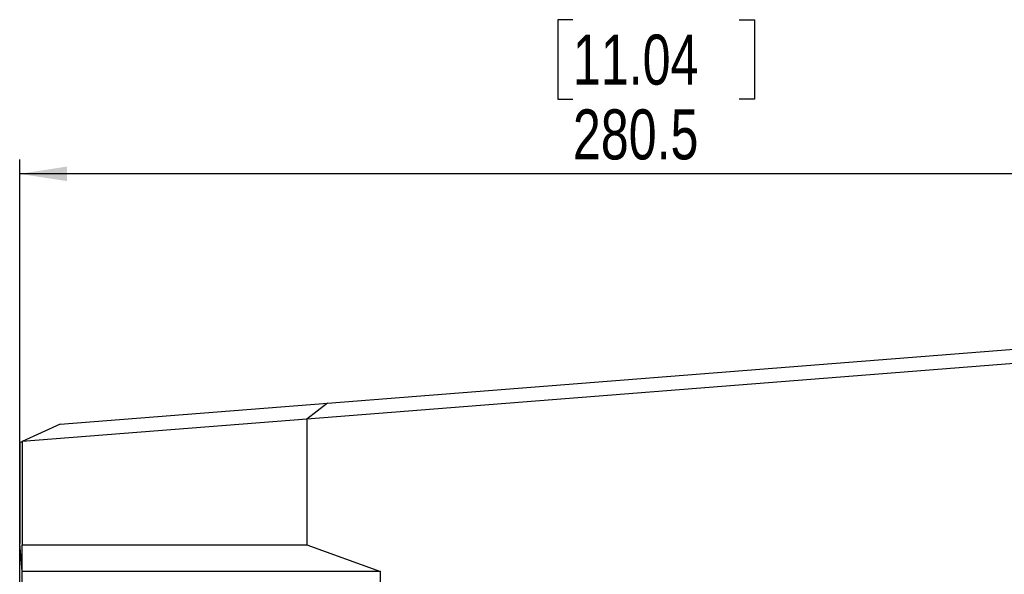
# Model space of a CAD drawing. Header units: millimetres. Extents: x 0 to 841, y 0 to 594.
# Tile 9 of 22: x 83 to 152, y 363 to 402. Entities that reach past the tile are written whole.
import ezdxf

# ---------------------------------------------------------------- set-up
doc = ezdxf.new("R2010")
doc.units = ezdxf.units.MM
doc.layers.add('SLD-0_0', color=7, linetype='Continuous')
doc.styles.add('SLDTEXTSTYLE0', font='TXT', dxfattribs={"width": 0.75})
doc.dimstyles.new('SLDDIMSTYLE0', dxfattribs={"dimtxt": 3.5, "dimasz": 3.302, "dimexe": 0, "dimexo": 0.0625, "dimgap": 0.875, "dimtad": 0, "dimtih": 1, "dimtoh": 1, "dimdec": 1, "dimlfac": 3, "dimrnd": 1e-09, "dimzin": 12, "dimdsep": 46, "dimtxsty": 'SLDTEXTSTYLE0', "dimsah": 1, "dimcen": 0.09, "dimadec": 0, "dimazin": 3, "dimtfac": 1, "dimtdec": 1, "dimtofl": 0, "dimtmove": 0, "dimatfit": 3, "dimfxl": 1, "dimfrac": 2, "dimtolj": 1, "dimtzin": 12, "dimarcsym": 0})

# ---------------------------------------------------------------- blocks, each defined once
blk = doc.blocks.new('_D_3')
at = {"layer": 'SLD-0_0', "transparency": 16777216}
for p, q in [((121.398, 402.285), (120.332, 402.285)), ((120.332, 402.285), (120.332, 396.729)), ((133.036, 402.285), (134.102, 402.285)), ((134.102, 402.285), (134.102, 396.729)), ((120.332, 396.729), (121.398, 396.729)), ((134.102, 396.729), (133.036, 396.729)), ((82.686, 240.778), (82.686, 392.492)), ((176.192, 233.484), (176.192, 392.492)), ((176.192, 391.492), (82.686, 391.492))]:
    blk.add_line(p, q, dxfattribs=at)
for points in [[(82.686, 391.492), (85.988, 390.984), (85.988, 392)], [(176.192, 391.492), (172.89, 392), (172.89, 390.984)]]:
    blk.add_solid(points, dxfattribs=at)
at = {"layer": 'SLD-0_0', "transparency": 16777216, "char_height": 3.5, "attachment_point": 1, "style": 'SLDTEXTSTYLE0'}
for s, insert in [('11.04', (121.398, 401.24)), ('280.5', (121.398, 396.004))]:
    blk.add_mtext(s, dxfattribs=dict(at, insert=insert))

msp = doc.modelspace()

# ---------------------------------------------------------------- linework, layer by layer
at = {"color": 7, "linetype": 'Continuous', "lineweight": 25}
for p, q in [((104.233408, 375.437032), (163.929209, 380.135193)), ((164.572497, 379.182748), (102.777465, 374.319373)), ((85.516783, 373.964002), (104.233408, 375.437032)), ((104.233408, 375.437032), (102.773404, 374.321109)), ((102.773404, 374.321109), (82.858337, 372.753759)), ((102.777465, 374.319373), (102.773404, 374.321109)), ((102.777465, 374.319373), (102.777465, 365.525941)), ((85.516783, 373.964002), (82.858337, 372.754777)), ((82.686399, 372.67657), (82.858337, 372.754777)), ((82.858337, 372.753759), (82.858337, 372.754777)), ((82.858337, 372.753759), (82.858337, 365.525941)), ((82.686203, 372.674764), (82.686399, 372.67657)), ((82.686203, 372.674764), (82.686203, 365.607074)), ((82.858337, 363.660711), (82.686203, 365.607074)), ((82.858337, 363.660711), (82.858337, 365.525941)), ((82.858337, 365.525941), (102.777465, 365.525941)), ((102.777465, 365.525941), (107.945352, 363.660711)), ((107.945352, 363.660711), (82.858337, 363.660711)), ((82.858337, 241.724505), (82.858337, 363.660711)), ((107.945352, 241.724505), (107.945352, 363.660711))]:
    msp.add_line(p, q, dxfattribs=at)

# ---------------------------------------------------------------- dimensions: what is measured, and where the dimension line sits
at = {"layer": 'SLD-0_0'}
dim = msp.add_linear_dim(base=(82.686203, 397.243989), p1=(176.19167, 232.483667), p2=(82.686203, 239.778142), dimstyle='SLDDIMSTYLE0', dxfattribs=at)
dim.commit()
dim.dimension.update_dxf_attribs({"geometry": '_D_3', "text_midpoint": (127.217054, 397.243989), "dimtype": 160})

doc.saveas('drawing.dxf')
